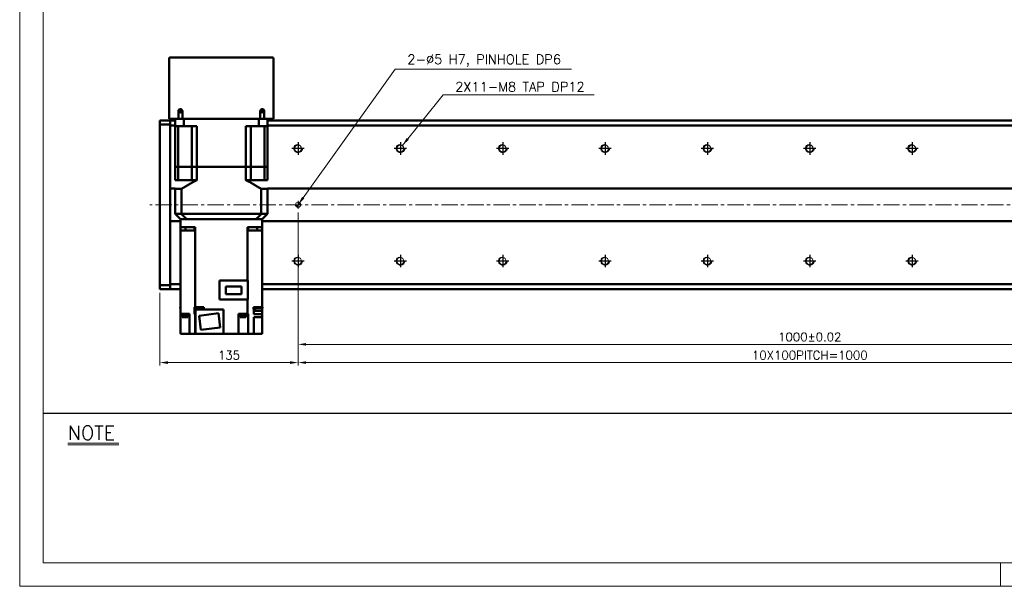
# Model space of a CAD drawing. Header units: millimetres. Extents: x 46891 to 50463, y 6223 to 9884.
# Tile 1 of 7: x 48547 to 49509, y 8529 to 9083. Entities that reach past the tile are written whole.
import ezdxf

# ---------------------------------------------------------------- set-up
doc = ezdxf.new("R2010")
doc.units = ezdxf.units.MM
doc.header["$LTSCALE"] = 0.5
doc.linetypes.add('CENTER', pattern=[50.8, 31.75, -6.35, 6.35, -6.35])
doc.layers.get('0').update_dxf_attribs({"lineweight": 20})
for name, color, linetype, lineweight in [('1', 1, 'CENTER', 13), ('4', 4, 'Continuous', 13), ('외형선(ISO)', 7, 'Continuous', 50)]:
    doc.layers.add(name, color=color, linetype=linetype, lineweight=lineweight)
for name, color, linetype in [('3', 3, 'Continuous'), ('C', 1, 'CENTER'), ('DIM', 4, 'Continuous')]:
    doc.layers.add(name, color=color, linetype=linetype)
doc.styles.add('DSR TEXT', font='romans.shx', dxfattribs={"bigfont": 'whgtxt.shx'})
doc.styles.get("Standard").update_dxf_attribs({"font": 'romans.shx', "bigfont": 'whgtxt.shx'})
doc.dimstyles.new('DSR', dxfattribs={"dimscale": 2, "dimtxt": 3, "dimasz": 3, "dimexe": 0.5, "dimexo": 0.5, "dimgap": 0.5, "dimtad": 1, "dimdsep": 46, "dimtxsty": 'Standard', "dimcen": 2.5, "dimclrd": 4, "dimclre": 4, "dimclrt": 2, "dimadec": 0, "dimazin": 2, "dimtfac": 1, "dimtmove": 0, "dimatfit": 3, "dimfxl": 0, "dimlwd": -1, "dimlwe": -1, "dimarcsym": 0})

# ---------------------------------------------------------------- blocks, each defined once
blk = doc.blocks.new('A$C13F00394')
for p, q in [((-202.34, 25.67), (-191.42, 25.67)), ((-202.34, 25.3), (-191.42, 25.3))]:
    blk.add_line(p, q)
at = {"layer": '3'}
blk.add_line((0, 32), (-207.68, 32), dxfattribs=at)
at = {"layer": '4', "color": 0, "style": 'DSR TEXT'}
blk.add_text('NOTE', height=3, dxfattribs=at).set_placement((-202.39, 26.38))
blk = doc.blocks.new('A$C1C1952E1')
at = {"color": 1}
blk.add_lwpolyline([(0, 0), (420, 0), (420, 297), (0, 297)], close=True, dxfattribs=at)
at = {"color": 3}
blk.add_lwpolyline([(5, 5), (415, 5), (415, 292), (5, 292)], close=True, dxfattribs=at)
blk = doc.blocks.new('tap8')
blk.add_circle((0, 0), 3.4)
at = {"layer": 'C', "color": 1, "linetype": 'CENTER'}
for p, q in [((-6.05, 0), (6.05, 0)), ((0, -6.05), (0, 6.05))]:
    blk.add_line(p, q, dxfattribs=at)
at = {"layer": 'DIM', "color": 3}
blk.add_arc((0, 0), 4, 263.84551, 189.43144, dxfattribs=at)
blk = doc.blocks.new('A$C33E56CC6')
h = blk.add_hatch()
h.set_pattern_fill('ANSI31', color=256, style=0)
h.set_pattern_definition([(45, (-7065.45672, -6508.5399), (-0.0883883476, 0.0883883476), [])])
h.paths.add_polyline_path([(4, 6.5, 0.414214), (1.5, 4), (4, 4)])
h.paths.add_polyline_path([(6.5, 4), (4, 4), (4, 1.5, 0.414214)])
blk.add_circle((4, 4), 2.5)
at = {"layer": '1'}
for p, q in [((0, 4), (8, 4)), ((4, 0), (4, 8))]:
    blk.add_line(p, q, dxfattribs=at)
blk = doc.blocks.new('*D86')
at = {"color": 1, "linetype": 'ByBlock'}
for p, q in [((48818.71, 8894.34), (48818.71, 8762.52)), ((49818.71, 8894.34), (49818.71, 8762.52)), ((48826.51, 8765.52), (49810.91, 8765.52))]:
    blk.add_line(p, q, dxfattribs=at)
at = {"color": 1}
for points in [[(48826.51, 8766.82), (48826.51, 8764.22), (48818.71, 8765.52)], [(49810.91, 8766.82), (49810.91, 8764.22), (49818.71, 8765.52)]]:
    blk.add_solid(points, dxfattribs=at)
at = {"layer": 'Defpoints', "color": 0}
for p in [(48818.71, 8897.94), (49818.71, 8897.94), (49818.71, 8765.52)]:
    blk.add_point(p, dxfattribs=at)
at = {"color": 3, "insert": (49318.71, 8772.72), "char_height": 8.4, "attachment_point": 5, "style": 'DSR TEXT'}
blk.add_mtext('1000%%P0.02', dxfattribs=at)
blk = doc.blocks.new('*D88')
at = {"color": 1, "linetype": 'ByBlock'}
for p, q in [((48818.71, 8837.29), (48818.71, 8744.7)), ((49818.71, 8837.29), (49818.71, 8744.7)), ((49810.91, 8747.7), (48826.51, 8747.7))]:
    blk.add_line(p, q, dxfattribs=at)
at = {"color": 1}
for points in [[(48826.51, 8749), (48826.51, 8746.4), (48818.71, 8747.7)], [(49810.91, 8749), (49810.91, 8746.4), (49818.71, 8747.7)]]:
    blk.add_solid(points, dxfattribs=at)
at = {"layer": 'Defpoints', "color": 0}
for p in [(48818.71, 8840.89), (49818.71, 8840.89), (48818.71, 8747.7)]:
    blk.add_point(p, dxfattribs=at)
at = {"color": 3, "insert": (49318.71, 8754.9), "char_height": 8.4, "attachment_point": 5, "style": 'DSR TEXT'}
blk.add_mtext('10X100PITCH=1000', dxfattribs=at)
blk = doc.blocks.new('*D89')
at = {"color": 1, "linetype": 'ByBlock'}
for p, q in [((48818.71, 8837.29), (48818.71, 8744.7)), ((48683.71, 8815.84), (48683.71, 8744.7)), ((48810.91, 8747.7), (48691.51, 8747.7))]:
    blk.add_line(p, q, dxfattribs=at)
at = {"color": 1}
for points in [[(48691.51, 8749), (48691.51, 8746.4), (48683.71, 8747.7)], [(48810.91, 8749), (48810.91, 8746.4), (48818.71, 8747.7)]]:
    blk.add_solid(points, dxfattribs=at)
at = {"layer": 'Defpoints', "color": 0}
for p in [(48818.71, 8840.89), (48683.71, 8819.44), (48683.71, 8747.7)]:
    blk.add_point(p, dxfattribs=at)
at = {"color": 3, "insert": (48751.21, 8754.9), "char_height": 8.4, "attachment_point": 5, "style": 'DSR TEXT'}
blk.add_mtext('135', dxfattribs=at)

msp = doc.modelspace()

# ---------------------------------------------------------------- linework, layer by layer
at = {"color": 1}
msp.add_line((49504.90132, 8551.81052), (49504.90132, 8528.99552), dxfattribs=at)
at = {"layer": '1'}
msp.add_line((49863.71073, 8901.94104), (48673.71073, 8901.94104), dxfattribs=at)
at = {"layer": '외형선(ISO)'}
for p, q in [((48692.71073, 8985.94104), (48692.71073, 9044.94104)), ((48693.71073, 9045.94104), (48793.71073, 9045.94104)), ((48794.71073, 9044.94104), (48794.71073, 8985.94104)), ((48701.71073, 8993.44104), (48701.71073, 8985.94104)), ((48705.71073, 8985.94104), (48705.71073, 8993.44104)), ((48781.71073, 8993.44104), (48781.71073, 8985.94104)), ((48785.71073, 8985.94104), (48785.71073, 8993.44104)), ((48683.71073, 8983.56236), (48683.71073, 8984.44104)), ((48693.71073, 8984.44104), (48683.71073, 8984.44104)), ((48683.71073, 8983.56236), (48683.71073, 8980.44104)), ((48693.71073, 8980.44104), (48683.71073, 8980.44104)), ((48683.71073, 8980.44104), (48683.71073, 8823.44104)), ((48692.71073, 8985.94104), (48693.71073, 8985.94104)), ((48693.71073, 8985.94104), (48693.71073, 8984.44104)), ((48693.71073, 8985.94104), (48701.71073, 8985.94104)), ((48693.71073, 8983.56236), (48693.71073, 8984.44104)), ((48693.71073, 8984.44104), (48698.71073, 8984.44104)), ((48693.71073, 8984.44104), (48693.71073, 8983.56236)), ((48693.71073, 8983.56236), (48693.71073, 8979.44104)), ((48693.71073, 8980.44104), (48693.71073, 8983.56236)), ((48693.71073, 8979.44104), (48693.71073, 8917.94104)), ((48698.71073, 8979.44104), (48693.71073, 8979.44104)), ((48698.71073, 8985.94104), (48698.71073, 8978.94104)), ((48707.11838, 8978.94104), (48698.71073, 8978.94104)), ((48698.71073, 8938.94104), (48698.71073, 8978.94104)), ((48701.65851, 8978.94104), (48701.65851, 8938.94104)), ((48701.71073, 8985.94104), (48705.71073, 8985.94104)), ((48705.71073, 8985.94104), (48781.71073, 8985.94104)), ((48707.11838, 8985.94104), (48707.11838, 8978.94104)), ((48707.11838, 8978.94104), (48719.71073, 8978.94104)), ((48714.85573, 8978.94104), (48714.85573, 8938.94104)), ((48719.71073, 8938.94104), (48719.71073, 8978.94104)), ((48767.71073, 8978.94104), (48780.30308, 8978.94104)), ((48767.71073, 8938.94104), (48767.71073, 8978.94104)), ((48772.56573, 8978.94104), (48772.56573, 8938.94104)), ((48780.30308, 8985.94104), (48780.30308, 8978.94104)), ((48788.71073, 8978.94104), (48780.30308, 8978.94104)), ((48781.71073, 8985.94104), (48785.71073, 8985.94104)), ((48785.71073, 8985.94104), (48793.71073, 8985.94104)), ((48785.76295, 8978.94104), (48785.76295, 8938.94104)), ((48788.71073, 8985.94104), (48788.71073, 8978.94104)), ((48788.71073, 8984.44104), (49843.71073, 8984.44104)), ((49843.71073, 8979.44104), (48788.71073, 8979.44104)), ((48788.71073, 8938.94104), (48788.71073, 8978.94104)), ((48793.71073, 8985.94104), (48793.71073, 8984.44104)), ((48793.71073, 8985.94104), (48794.71073, 8985.94104)), ((48698.71073, 8938.94104), (48701.65851, 8938.94104)), ((48701.65851, 8938.94104), (48698.71073, 8938.94104)), ((48698.71073, 8938.94104), (48698.71073, 8925.94104)), ((48701.65851, 8938.94104), (48708.35573, 8938.94104)), ((48701.65851, 8938.94104), (48708.35573, 8938.94104)), ((48701.65851, 8938.94104), (48701.65851, 8925.94104)), ((48708.35573, 8938.94104), (48714.85573, 8938.94104)), ((48708.35573, 8938.94104), (48714.85573, 8938.94104)), ((48714.85573, 8938.94104), (48719.71073, 8938.94104)), ((48719.71073, 8938.94104), (48714.85573, 8938.94104)), ((48714.85573, 8938.94104), (48714.85573, 8925.94104)), ((48719.71073, 8938.94104), (48767.71073, 8938.94104)), ((48719.71073, 8938.94104), (48767.71073, 8938.94104)), ((48719.71073, 8938.94104), (48719.71073, 8925.94104)), ((48767.71073, 8938.94104), (48772.56573, 8938.94104)), ((48772.56573, 8938.94104), (48767.71073, 8938.94104)), ((48767.71073, 8938.94104), (48767.71073, 8925.94104)), ((48772.56573, 8938.94104), (48779.06573, 8938.94104)), ((48772.56573, 8938.94104), (48779.06573, 8938.94104)), ((48772.56573, 8938.94104), (48772.56573, 8925.94104)), ((48779.06573, 8938.94104), (48785.76295, 8938.94104)), ((48779.06573, 8938.94104), (48785.76295, 8938.94104)), ((48785.76295, 8938.94104), (48788.71073, 8938.94104)), ((48788.71073, 8938.94104), (48785.76295, 8938.94104)), ((48785.76295, 8938.94104), (48785.76295, 8925.94104)), ((48788.71073, 8938.94104), (48788.71073, 8925.94104)), ((48701.65851, 8925.94104), (48698.71073, 8925.94104)), ((48701.65851, 8925.94104), (48714.85573, 8925.94104)), ((48719.71073, 8925.94104), (48714.85573, 8925.94104)), ((48772.56573, 8925.94104), (48767.71073, 8925.94104)), ((48785.76295, 8925.94104), (48772.56573, 8925.94104)), ((48788.71073, 8925.94104), (48785.76295, 8925.94104)), ((48693.71073, 8917.94104), (48693.71073, 8917.08749)), ((48693.71073, 8917.94104), (48698.71073, 8917.94104)), ((48693.71073, 8917.08749), (48693.71073, 8916.73394)), ((48693.71073, 8916.73394), (48693.71073, 8887.14815)), ((48693.71073, 8887.14815), (48693.71073, 8916.73394)), ((48704.70813, 8917.39104), (48698.71073, 8917.39104)), ((48698.71073, 8917.39104), (48698.71073, 8892.94104)), ((48704.70813, 8917.39104), (48704.70813, 8892.94104)), ((48788.71073, 8917.39104), (48782.71332, 8917.39104)), ((48782.71332, 8917.39104), (48782.71332, 8892.94104)), ((48788.71073, 8917.94104), (49843.71073, 8917.94104)), ((48788.71073, 8917.39104), (48788.71073, 8892.94104)), ((48698.71073, 8892.94104), (48703.71073, 8887.94104)), ((48698.71073, 8892.94104), (48704.70813, 8892.94104)), ((48704.70813, 8892.94104), (48782.71332, 8892.94104)), ((48782.71332, 8892.94104), (48788.71073, 8892.94104)), ((48783.71073, 8887.94104), (48788.71073, 8892.94104)), ((48693.71073, 8887.14815), (48693.71073, 8886.7946)), ((48693.71073, 8886.7946), (48693.71073, 8885.94104)), ((48693.71073, 8885.94104), (48693.71073, 8824.44104)), ((48703.71073, 8885.94104), (48693.71073, 8885.94104)), ((48703.71073, 8879.94104), (48703.71073, 8887.94104)), ((48703.79882, 8887.94104), (48703.71073, 8887.94104)), ((48709.6037, 8887.94104), (48703.79882, 8887.94104)), ((48709.70705, 8887.94104), (48709.6037, 8887.94104)), ((48709.70705, 8887.94104), (48777.7144, 8887.94104)), ((48710.71073, 8887.94104), (48776.71073, 8887.94104)), ((48777.7144, 8887.94104), (48777.81776, 8887.94104)), ((48783.62264, 8887.94104), (48777.81776, 8887.94104)), ((48783.62264, 8887.94104), (48783.71073, 8887.94104)), ((48783.71073, 8879.94104), (48783.71073, 8887.94104)), ((49843.71073, 8885.94104), (48783.71073, 8885.94104)), ((48703.71073, 8879.94104), (48710.71073, 8879.94104)), ((48703.71073, 8879.94104), (48703.71073, 8876.94104)), ((48712.26688, 8876.94104), (48703.71073, 8876.94104)), ((48703.71073, 8876.94104), (48703.71073, 8795.44104)), ((48708.84645, 8879.94104), (48708.84645, 8876.94104)), ((48718.05316, 8879.94104), (48710.71073, 8879.94104)), ((48712.26688, 8876.94104), (48717.37806, 8876.94104)), ((48718.04454, 8876.94104), (48717.37806, 8876.94104)), ((48717.63385, 8876.94104), (48717.63385, 8879.94104)), ((48718.05316, 8876.94104), (48718.04454, 8876.94104)), ((48718.04454, 8801.94104), (48718.04454, 8876.94104)), ((48718.05316, 8879.94104), (48718.05316, 8876.94104)), ((48776.71073, 8879.94104), (48769.3683, 8879.94104)), ((48769.3683, 8879.94104), (48769.3683, 8876.94104)), ((48769.37692, 8876.94104), (48769.3683, 8876.94104)), ((48770.0434, 8876.94104), (48769.37692, 8876.94104)), ((48769.37692, 8827.84104), (48769.37692, 8876.94104)), ((48769.78761, 8876.94104), (48769.78761, 8879.94104)), ((48770.0434, 8876.94104), (48775.15457, 8876.94104)), ((48783.71073, 8876.94104), (48775.15457, 8876.94104)), ((48776.71073, 8879.94104), (48783.71073, 8879.94104)), ((48778.57501, 8876.94104), (48778.57501, 8879.94104)), ((48783.71073, 8876.94104), (48783.71073, 8879.94104)), ((48783.71073, 8801.94104), (48783.71073, 8876.94104)), ((48683.71073, 8823.44104), (48693.71073, 8823.44104)), ((48683.71073, 8823.44104), (48683.71073, 8820.31972)), ((48693.71073, 8824.44104), (48693.71073, 8820.31972)), ((48693.71073, 8824.44104), (48703.71073, 8824.44104)), ((48693.71073, 8820.31972), (48693.71073, 8823.44104)), ((48741.91073, 8827.84104), (48769.71073, 8827.84104)), ((48741.91073, 8827.84104), (48741.91073, 8809.29104)), ((48769.71073, 8827.84104), (48769.71073, 8809.29104)), ((48783.71073, 8824.44104), (49843.71073, 8824.44104)), ((48683.71073, 8819.44104), (48683.71073, 8820.31972)), ((48693.71073, 8819.44104), (48683.71073, 8819.44104)), ((48693.71073, 8819.44104), (48693.71073, 8820.31972)), ((48693.71073, 8820.31972), (48693.71073, 8819.44104)), ((48693.71073, 8819.44104), (48703.71073, 8819.44104)), ((48763.26073, 8822.06604), (48748.16073, 8822.06604)), ((48748.16073, 8822.06604), (48748.16073, 8814.61604)), ((48748.16073, 8814.61604), (48763.26073, 8814.61604)), ((48763.26073, 8814.61604), (48763.26073, 8822.06604)), ((48783.71073, 8819.44104), (49843.71073, 8819.44104)), ((48741.91073, 8809.29104), (48769.71073, 8809.29104)), ((48769.37692, 8809.29104), (48769.37692, 8795.44104)), ((48703.71073, 8801.94104), (48703.49083, 8801.94104)), ((48703.49083, 8801.94104), (48703.49083, 8800.94104)), ((48703.49083, 8800.94104), (48703.71073, 8800.94104)), ((48703.71073, 8795.44104), (48712.26688, 8795.44104)), ((48703.71073, 8795.44104), (48703.71073, 8775.94104)), ((48705.14979, 8794.94104), (48705.14979, 8795.44104)), ((48705.14979, 8794.94104), (48711.14979, 8794.94104)), ((48705.19979, 8794.24104), (48705.19979, 8794.94104)), ((48705.19979, 8794.24104), (48711.09979, 8794.24104)), ((48705.39979, 8792.24104), (48705.39979, 8794.24104)), ((48710.89979, 8792.24104), (48710.89979, 8794.24104)), ((48711.09979, 8794.24104), (48711.09979, 8794.94104)), ((48711.14979, 8794.94104), (48711.14979, 8795.44104)), ((48712.61073, 8795.44104), (48712.26688, 8795.44104)), ((48712.61073, 8795.44104), (48712.61073, 8775.94104)), ((48717.3861, 8801.94104), (48718.04454, 8801.94104)), ((48717.3861, 8799.94104), (48717.3861, 8801.94104)), ((48717.38878, 8799.94104), (48717.3861, 8799.94104)), ((48717.38878, 8799.94104), (48717.38878, 8794.94104)), ((48718.50011, 8799.94104), (48717.38878, 8799.94104)), ((48718.04454, 8794.94104), (48717.38878, 8794.94104)), ((48718.04454, 8801.94104), (48720.72619, 8801.94104)), ((48718.04454, 8775.94104), (48718.04454, 8794.94104)), ((48718.04454, 8794.94104), (48718.51073, 8794.94104)), ((48718.20011, 8801.94104), (48718.20011, 8800.94104)), ((48718.20011, 8800.94104), (48725.80011, 8800.94104)), ((48718.50011, 8800.94104), (48718.50011, 8798.34104)), ((48718.50011, 8798.34104), (48718.51073, 8798.34104)), ((48745.91073, 8799.44104), (48718.51073, 8799.44104)), ((48718.51073, 8799.44104), (48718.51073, 8775.94104)), ((48723.27403, 8801.94104), (48720.72619, 8801.94104)), ((48740.78683, 8795.84662), (48721.92845, 8793.53111)), ((48723.27403, 8801.94104), (48726.51215, 8801.94104)), ((48725.50011, 8800.94104), (48725.50011, 8799.44104)), ((48725.50011, 8799.94104), (48726.51073, 8799.94104)), ((48725.80011, 8801.94104), (48725.80011, 8800.94104)), ((48726.51073, 8799.44104), (48726.51073, 8799.94104)), ((48726.51215, 8799.94104), (48726.51073, 8799.94104)), ((48726.51215, 8799.94104), (48726.51215, 8801.94104)), ((48742.493, 8781.95098), (48740.78683, 8795.84662)), ((48745.91073, 8775.94104), (48745.91073, 8799.44104)), ((48760.41073, 8795.44104), (48769.37692, 8795.44104)), ((48760.41073, 8775.94104), (48760.41073, 8795.44104)), ((48761.9093, 8794.94104), (48761.9093, 8795.44104)), ((48761.9093, 8794.94104), (48767.9093, 8794.94104)), ((48761.9593, 8794.24104), (48761.9593, 8794.94104)), ((48761.9593, 8794.24104), (48767.8593, 8794.24104)), ((48762.1593, 8792.24104), (48762.1593, 8794.24104)), ((48767.6593, 8792.24104), (48767.6593, 8794.24104)), ((48767.8593, 8794.24104), (48767.8593, 8794.94104)), ((48767.9093, 8794.94104), (48767.9093, 8795.44104)), ((48769.37692, 8795.44104), (48770.0434, 8795.44104)), ((48770.07784, 8795.44104), (48770.0434, 8795.44104)), ((48770.07784, 8775.94104), (48770.07784, 8795.44104)), ((48775.27167, 8801.94104), (48783.71073, 8801.94104)), ((48775.27167, 8799.94104), (48775.27167, 8801.94104)), ((48775.31073, 8799.94104), (48775.27167, 8799.94104)), ((48775.31073, 8794.94104), (48775.31073, 8799.94104)), ((48775.31073, 8799.94104), (48776.63063, 8799.94104)), ((48783.71073, 8794.94104), (48775.31073, 8794.94104)), ((48776.33063, 8801.94104), (48776.33063, 8800.94104)), ((48776.33063, 8800.94104), (48783.93063, 8800.94104)), ((48776.63063, 8800.94104), (48776.63063, 8798.34104)), ((48776.63063, 8798.34104), (48783.63063, 8798.34104)), ((48783.63063, 8800.94104), (48783.63063, 8798.34104)), ((48783.71073, 8799.94104), (48783.63063, 8799.94104)), ((48783.93063, 8801.94104), (48783.71073, 8801.94104)), ((48783.71073, 8799.94104), (48783.71073, 8800.94104)), ((48783.71073, 8794.94104), (48783.71073, 8799.94104)), ((48783.71073, 8794.94104), (48783.71073, 8791.94104)), ((48783.93063, 8801.94104), (48783.93063, 8800.94104)), ((48705.39979, 8792.24104), (48710.89979, 8792.24104)), ((48721.92845, 8793.53111), (48723.63463, 8779.63546)), ((48762.1593, 8792.24104), (48767.6593, 8792.24104)), ((48775.31073, 8791.94104), (48783.71073, 8791.94104)), ((48775.31073, 8791.94104), (48775.31073, 8775.94104)), ((48783.71073, 8791.94104), (48783.71073, 8775.94104)), ((48703.71073, 8775.94104), (48708.11073, 8775.94104)), ((48712.61073, 8775.94104), (48708.11073, 8775.94104)), ((48717.37806, 8775.94104), (48712.61073, 8775.94104)), ((48717.37806, 8775.94104), (48718.04454, 8775.94104)), ((48718.51073, 8775.94104), (48718.04454, 8775.94104)), ((48718.51073, 8775.94104), (48745.91073, 8775.94104)), ((48723.63463, 8779.63546), (48742.493, 8781.95098)), ((48760.41073, 8775.94104), (48745.91073, 8775.94104)), ((48764.91073, 8775.94104), (48760.41073, 8775.94104)), ((48764.91073, 8775.94104), (48770.07784, 8775.94104)), ((48775.15457, 8775.94104), (48770.07784, 8775.94104)), ((48775.15457, 8775.94104), (48775.31073, 8775.94104)), ((48779.31073, 8775.94104), (48775.31073, 8775.94104)), ((48779.31073, 8775.94104), (48783.71073, 8775.94104))]:
    msp.add_line(p, q, dxfattribs=at)
for centre in [(48703.71073, 8993.44104), (48783.71073, 8993.44104)]:
    msp.add_circle(centre, 1.2295, dxfattribs=at)
for centre, radius, start, end in [((48693.71073, 9044.94104), 1, 90, 180), ((48793.71073, 9044.94104), 1, 0, 90), ((48703.71073, 8993.44104), 2, 0, 180), ((48783.71073, 8993.44104), 2, 0, 180)]:
    msp.add_arc(centre, radius, start, end, dxfattribs=at)
for points, weights in [([(48704.70813, 8917.39104), (48712.78959, 8922.68403), (48719.71073, 8925.94104)], [1.24342419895, 1.30973118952, 1.35416666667]), ([(48767.71073, 8925.94104), (48774.63187, 8922.68403), (48782.71332, 8917.39104)], [1.35416666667, 1.30973118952, 1.24342419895])]:
    msp.add_rational_spline(points, weights, degree=2, dxfattribs=at)
for points in [[(48709.70705, 8887.94104), (48709.16461, 8888.48314), (48708.07109, 8889.57632), (48706.40469, 8891.24312), (48705.27654, 8892.3721), (48704.70813, 8892.94104)], [(48782.71332, 8892.94104), (48782.14464, 8892.37182), (48781.01612, 8891.24247), (48779.34973, 8889.57568), (48778.25657, 8888.48287), (48777.7144, 8887.94104)]]:
    msp.add_open_spline(points, degree=3, dxfattribs=at)

# ---------------------------------------------------------------- block references
at = {"xscale": 4.563000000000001, "yscale": 4.563000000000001, "zscale": 4.563000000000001}
for name, p in [('A$C1C1952E1', (48546.67132, 8528.99552)), ('A$C13F00394', (49517.14175, 8551.81052))]:
    msp.add_blockref(name, p, dxfattribs=at)
at = {"xscale": -1}
for name, p, rotation in [('tap8', (48818.71073, 8956.94104), 90), ('tap8', (48918.71073, 8956.94104), 90), ('tap8', (49018.71073, 8956.94104), 90), ('tap8', (49118.71073, 8956.94104), 90), ('tap8', (49218.71073, 8956.94104), 90), ('tap8', (49318.71073, 8956.94104), 90), ('tap8', (49418.71073, 8956.94104), 90), ('A$C33E56CC6', (48814.71073, 8905.94104), 180), ('tap8', (48818.71073, 8846.94104), 90), ('tap8', (48918.71073, 8846.94104), 90), ('tap8', (49018.71073, 8846.94104), 90), ('tap8', (49118.71073, 8846.94104), 90), ('tap8', (49218.71073, 8846.94104), 90), ('tap8', (49318.71073, 8846.94104), 90), ('tap8', (49418.71073, 8846.94104), 90)]:
    msp.add_blockref(name, p, dxfattribs=dict(at, rotation=rotation))

# ---------------------------------------------------------------- texts
at = {"color": 3, "char_height": 9.24, "attachment_point": 1, "style": 'DSR TEXT'}
for s, insert in [('2-%%C5 H7, PINHOLE DP6', (48925.48939, 9048.7376)), ('2X11-M8 TAP DP12', (48972.32804, 9021.96296))]:
    msp.add_mtext(s, dxfattribs=dict(at, insert=insert))

# ---------------------------------------------------------------- dimensions: what is measured, and where the dimension line sits
for base, p1, p2, text, picture, middle in [((49818.71073, 8765.52045), (48818.71073, 8897.94104), (49818.71073, 8897.94104), '<>%%P0.02', '*D86', (49318.71073, 8772.72045)), ((48818.71073, 8747.70472), (49818.71073, 8840.89407), (48818.71073, 8840.89407), '10X100PITCH=<>', '*D88', (49318.71073, 8754.90472))]:
    dim = msp.add_linear_dim(base=base, p1=p1, p2=p2, text=text, dimstyle='DSR', override={"dimscale": 3, "dimtxt": 2.8, "dimasz": 2.600136, "dimexe": 1, "dimexo": 1.2, "dimgap": 1, "dimdec": 4, "dimtxsty": 'DSR TEXT', "dimclrd": 1, "dimclre": 1, "dimclrt": 3, "dimtdec": 4, "dimtix": 1})
    dim.commit()
    dim.dimension.update_dxf_attribs({"geometry": picture, "text_midpoint": middle})
dim = msp.add_linear_dim(base=(48683.71073, 8747.70472), p1=(48818.71073, 8840.89407), p2=(48683.71073, 8819.44104), dimstyle='DSR', override={"dimscale": 3, "dimtxt": 2.8, "dimasz": 2.600136, "dimexe": 1, "dimexo": 1.2, "dimgap": 1, "dimdec": 4, "dimtxsty": 'DSR TEXT', "dimclrd": 1, "dimclre": 1, "dimclrt": 3, "dimtdec": 4, "dimtix": 1})
dim.commit()
dim.dimension.update_dxf_attribs({"geometry": '*D89', "text_midpoint": (48751.21073, 8754.90472)})

# ---------------------------------------------------------------- leaders
at = {"annotation_type": 0, "has_hookline": 1, "hookline_direction": 0}
for points, text_width in [([(48818.71073, 8901.94104), (48913.60894, 9034.4376), (48922.18939, 9034.4376)], 160.4625), ([(48920.57539, 8959.78411), (48960.44759, 9009.42296), (48969.02804, 9009.42296)], 135.575)]:
    msp.add_leader(points, dimstyle='DSR', override={"dimscale": 3.3, "dimtxt": 2.8, "dimasz": 2.600136, "dimexe": 1, "dimexo": 1.2, "dimgap": 1, "dimdec": 4, "dimtxsty": 'DSR TEXT', "dimclrd": 1, "dimclre": 1, "dimclrt": 3, "dimtdec": 4, "dimtix": 1}, dxfattribs=dict(at, text_width=text_width))

doc.saveas('drawing.dxf')
